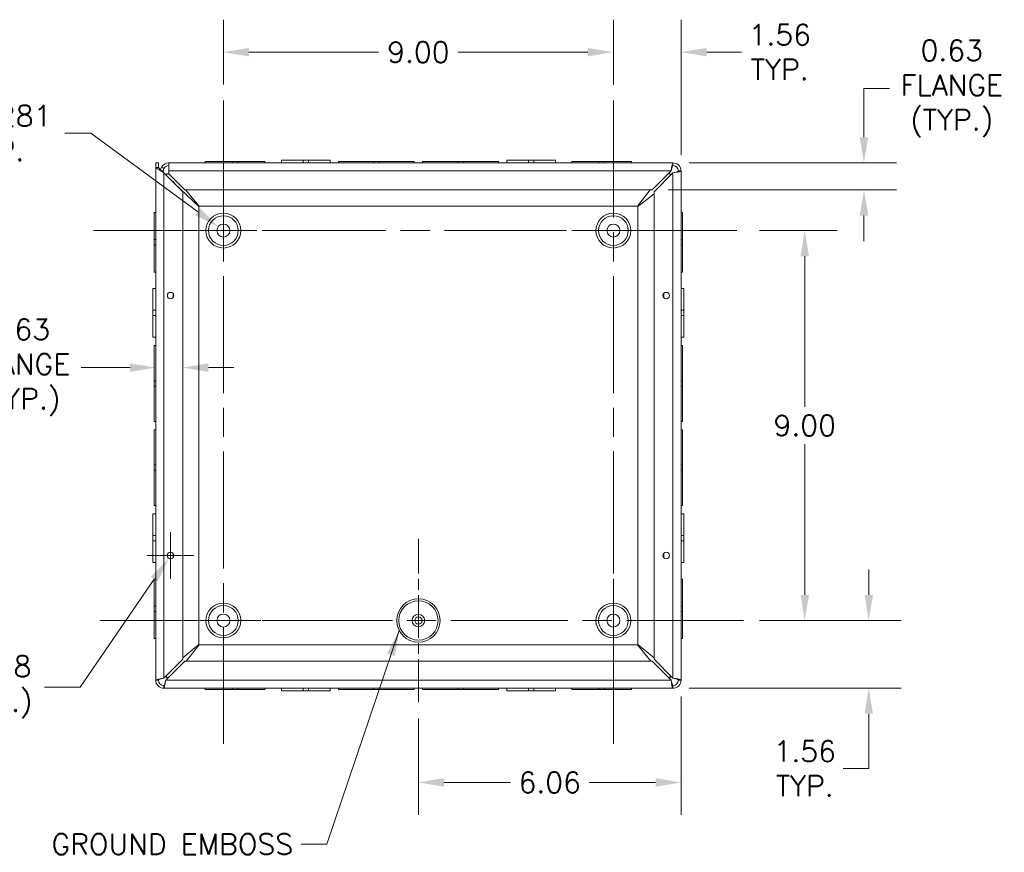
# Model space of a CAD drawing. Header units: inches. Extents: x 5.1 to 98.5, y 2.8 to 61.4.
# Tile 10 of 12: x 70.6 to 93.3, y 26.4 to 45.6. Entities that reach past the tile are written whole.
import ezdxf

# ---------------------------------------------------------------- set-up
doc = ezdxf.new("R2010")
doc.units = ezdxf.units.IN
doc.header["$LTSCALE"] = 6
doc.header["$MEASUREMENT"] = 0
doc.linetypes.add('CHAIN', pattern=[0.7087, 0.4724, -0.0591, 0.1181, -0.0591])
for name, color, linetype, lineweight in [('Center Mark (ANSI)', 7, 'Continuous', 5), ('Centerline (ANSI)', 7, 'Continuous', 5), ('Dimension (ANSI)', 7, 'Continuous', 5), ('Symbol (ANSI)', 7, 'Continuous', 5), ('Visible (ANSI)', 7, 'Continuous', 5), ('Visible Narrow (ANSI)', 7, 'Continuous', 5)]:
    doc.layers.add(name, color=color, linetype=linetype, lineweight=lineweight)
doc.styles.add('ROMANS', font='RomanS.shx')
doc.dimstyles.new('Default (ANSI)', dxfattribs={"dimscale": 6, "dimtxt": 0.08, "dimasz": 0.098425, "dimexe": 0.125, "dimexo": 0.0625, "dimgap": 0.031496, "dimtad": 0, "dimtih": 1, "dimtoh": 1, "dimrnd": 1e-08, "dimzin": 0, "dimdsep": 46, "dimtxsty": 'ROMANS', "dimcen": 0.09, "dimdle": 0.393701, "dimclrd": 256, "dimclre": 256, "dimclrt": 256, "dimadec": 0, "dimazin": 0, "dimtfac": 1.25, "dimtofl": 0, "dimtmove": 0, "dimatfit": 3, "dimfxl": 0, "dimtolj": 1, "dimtzin": 0, "dimlwd": -1, "dimlwe": -1, "dimarcsym": 0})
doc.dimstyles.new('Default (ANSI)$7', dxfattribs={"dimscale": 6, "dimtxt": 0.08, "dimasz": 0.098425, "dimexe": 0.125, "dimexo": 0.0625, "dimgap": 0.031496, "dimtad": 0, "dimtih": 1, "dimtoh": 1, "dimrnd": 1e-08, "dimzin": 0, "dimdsep": 46, "dimtxsty": 'ROMANS', "dimcen": 0.09, "dimdle": 0.393701, "dimclrd": 256, "dimclre": 256, "dimclrt": 256, "dimadec": 0, "dimazin": 0, "dimtfac": 1.25, "dimtofl": 0, "dimtmove": 0, "dimatfit": 3, "dimfxl": 0, "dimtolj": 1, "dimtzin": 0, "dimlwd": -1, "dimlwe": -1, "dimarcsym": 0})

# ---------------------------------------------------------------- blocks, each defined once
blk = doc.blocks.new('*D11')
at = {"layer": 'Defpoints', "color": 0}
for p in [(87.271, 31.703), (90.164, 31.703), (85.647, 30.14)]:
    blk.add_point(p, dxfattribs=at)
at = {"layer": 'Dimension (ANSI)'}
for p, q in [((90.164, 32.293), (90.164, 32.884)), ((87.646, 31.703), (90.914, 31.703)), ((86.022, 30.14), (90.914, 30.14)), ((90.164, 29.55), (90.164, 28.285)), ((90.164, 28.285), (89.573, 28.285))]:
    blk.add_line(p, q, dxfattribs=at)
for points in [[(90.065, 32.293), (90.262, 32.293), (90.164, 31.703)], [(90.065, 29.55), (90.262, 29.55), (90.164, 30.14)]]:
    blk.add_solid(points, dxfattribs=at)
at = {"layer": 'Dimension (ANSI)', "insert": (88.687, 28.285), "char_height": 0.48, "attachment_point": 5, "style": 'ROMANS'}
blk.add_mtext('\\A1;1.56\\PTYP.', dxfattribs=at)
blk = doc.blocks.new('*D12')
at = {"layer": 'Defpoints', "color": 0}
for p in [(87.271, 40.703), (88.687, 40.703), (87.271, 31.703)]:
    blk.add_point(p, dxfattribs=at)
at = {"layer": 'Dimension (ANSI)'}
for p, q in [((87.646, 40.703), (89.437, 40.703)), ((88.687, 40.112), (88.687, 36.632)), ((88.687, 32.293), (88.687, 35.774)), ((87.646, 31.703), (89.437, 31.703))]:
    blk.add_line(p, q, dxfattribs=at)
for points in [[(88.589, 40.112), (88.785, 40.112), (88.687, 40.703)], [(88.589, 32.293), (88.785, 32.293), (88.687, 31.703)]]:
    blk.add_solid(points, dxfattribs=at)
at = {"layer": 'Dimension (ANSI)', "insert": (88.687, 36.203), "char_height": 0.48, "attachment_point": 5, "style": 'ROMANS'}
blk.add_mtext('\\A1;9.00', dxfattribs=at)
blk = doc.blocks.new('*D13')
at = {"layer": 'Defpoints', "color": 0}
for p in [(84.271, 44.821), (84.271, 43.703), (85.834, 42.078)]:
    blk.add_point(p, dxfattribs=at)
at = {"layer": 'Dimension (ANSI)'}
for p, q in [((84.271, 44.078), (84.271, 45.571)), ((85.834, 42.453), (85.834, 45.571)), ((83.681, 44.821), (83.09, 44.821)), ((86.424, 44.821), (87.224, 44.821))]:
    blk.add_line(p, q, dxfattribs=at)
for points in [[(83.681, 44.919), (83.681, 44.722), (84.271, 44.821)], [(86.424, 44.919), (86.424, 44.722), (85.834, 44.821)]]:
    blk.add_solid(points, dxfattribs=at)
at = {"layer": 'Dimension (ANSI)', "insert": (88.11, 44.821), "char_height": 0.48, "attachment_point": 5, "style": 'ROMANS'}
blk.add_mtext('\\A1;1.56\\PTYP.', dxfattribs=at)
blk = doc.blocks.new('*D14')
at = {"layer": 'Defpoints', "color": 0}
for p in [(75.271, 44.821), (75.271, 43.703), (84.271, 43.703)]:
    blk.add_point(p, dxfattribs=at)
at = {"layer": 'Dimension (ANSI)'}
for p, q in [((75.271, 44.078), (75.271, 45.571)), ((84.271, 44.078), (84.271, 45.571)), ((75.862, 44.821), (78.851, 44.821)), ((83.681, 44.821), (80.692, 44.821))]:
    blk.add_line(p, q, dxfattribs=at)
for points in [[(75.862, 44.919), (75.862, 44.722), (75.271, 44.821)], [(83.681, 44.919), (83.681, 44.722), (84.271, 44.821)]]:
    blk.add_solid(points, dxfattribs=at)
at = {"layer": 'Dimension (ANSI)', "insert": (79.771, 44.821), "char_height": 0.48, "attachment_point": 5, "style": 'ROMANS'}
blk.add_mtext('\\A1;9.00', dxfattribs=at)
blk = doc.blocks.new('*D15')
at = {"layer": 'Defpoints', "color": 0}
for p in [(85.834, 30.327), (79.771, 29.819), (79.771, 27.965)]:
    blk.add_point(p, dxfattribs=at)
at = {"layer": 'Dimension (ANSI)'}
for p, q in [((85.834, 29.952), (85.834, 27.215)), ((79.771, 29.444), (79.771, 27.215)), ((80.362, 27.965), (81.893, 27.965)), ((85.243, 27.965), (83.711, 27.965))]:
    blk.add_line(p, q, dxfattribs=at)
for points in [[(80.362, 28.064), (80.362, 27.867), (79.771, 27.965)], [(85.243, 28.064), (85.243, 27.867), (85.834, 27.965)]]:
    blk.add_solid(points, dxfattribs=at)
at = {"layer": 'Dimension (ANSI)', "insert": (82.802, 27.965), "char_height": 0.48, "attachment_point": 5, "style": 'ROMANS'}
blk.add_mtext('\\A1;6.06', dxfattribs=at)
blk = doc.blocks.new('*D16')
at = {"layer": 'Defpoints', "color": 0}
for p in [(75.15, 40.792), (75.392, 40.614)]:
    blk.add_point(p, dxfattribs=at)
at = {"layer": 'Dimension (ANSI)'}
for p, q in [((71.613, 42.95), (72.214, 42.95)), ((72.214, 42.95), (74.675, 41.141)), ((75.271, 40.163), (75.271, 41.243)), ((74.731, 40.703), (75.811, 40.703))]:
    blk.add_line(p, q, dxfattribs=at)
blk.add_solid([(74.733, 41.221), (74.616, 41.062), (75.15, 40.792)], dxfattribs=at)
at = {"layer": 'Dimension (ANSI)', "insert": (70.007, 42.95), "char_height": 0.48, "attachment_point": 5, "style": 'ROMANS'}
blk.add_mtext('\\A1; Ø0.281\\PTYP.', dxfattribs=at)
blk = doc.blocks.new('*D34')
at = {"layer": 'Defpoints', "color": 0}
for p in [(74.334, 37.54), (73.709, 33.496), (74.334, 33.622)]:
    blk.add_point(p, dxfattribs=at)
at = {"layer": 'Dimension (ANSI)'}
for p, q in [((73.118, 37.54), (71.986, 37.54)), ((74.924, 37.54), (75.515, 37.54))]:
    blk.add_line(p, q, dxfattribs=at)
for points in [[(73.118, 37.639), (73.118, 37.442), (73.709, 37.54)], [(74.924, 37.639), (74.924, 37.442), (74.334, 37.54)]]:
    blk.add_solid(points, dxfattribs=at)
at = {"layer": 'Dimension (ANSI)', "insert": (70.552, 37.54), "char_height": 0.48, "attachment_point": 5, "style": 'ROMANS'}
blk.add_mtext('\\A1;0.63\\PFLANGE\\P(TYP.)', dxfattribs=at)
blk = doc.blocks.new('*D35')
at = {"layer": 'Defpoints', "color": 0}
for p in [(85.647, 42.265), (85.164, 41.64), (90.054, 41.64)]:
    blk.add_point(p, dxfattribs=at)
at = {"layer": 'Dimension (ANSI)'}
for p, q in [((90.645, 43.981), (90.054, 43.981)), ((90.054, 43.981), (90.054, 43.446)), ((90.054, 42.856), (90.054, 43.446)), ((86.022, 42.265), (90.804, 42.265)), ((85.539, 41.64), (90.804, 41.64)), ((90.054, 41.05), (90.054, 40.459))]:
    blk.add_line(p, q, dxfattribs=at)
for points in [[(89.956, 42.856), (90.152, 42.856), (90.054, 42.265)], [(89.956, 41.05), (90.152, 41.05), (90.054, 41.64)]]:
    blk.add_solid(points, dxfattribs=at)
at = {"layer": 'Dimension (ANSI)', "insert": (92.079, 43.981), "char_height": 0.48, "attachment_point": 5, "style": 'ROMANS'}
blk.add_mtext('\\A1;0.63\\PFLANGE\\P(TYP.)', dxfattribs=at)
blk = doc.blocks.new('*D36')
at = {"layer": 'Defpoints', "color": 0}
for p in [(74.094, 33.264), (74.011, 33.142)]:
    blk.add_point(p, dxfattribs=at)
at = {"layer": 'Dimension (ANSI)'}
for p, q in [((74.052, 32.663), (74.052, 33.743)), ((73.512, 33.203), (74.592, 33.203)), ((71.968, 30.164), (73.677, 32.655)), ((71.144, 30.164), (71.968, 30.164))]:
    blk.add_line(p, q, dxfattribs=at)
blk.add_solid([(73.595, 32.71), (73.758, 32.599), (74.011, 33.142)], dxfattribs=at)
at = {"layer": 'Dimension (ANSI)', "insert": (69.71, 30.164), "char_height": 0.48, "attachment_point": 5, "style": 'ROMANS'}
blk.add_mtext('\\A1;∅0.148\\P(4 PL.)', dxfattribs=at)

msp = doc.modelspace()

# ---------------------------------------------------------------- linework, layer by layer
at = {"layer": 'Center Mark (ANSI)', "linetype": 'CHAIN', "ltscale": 0.34877}
for p, q in [((77.15518, 40.70282), (73.38718, 40.70282)), ((86.15518, 40.70282), (82.38718, 40.70282)), ((79.77118, 29.81882), (79.77118, 33.58682)), ((84.27118, 29.81882), (84.27118, 33.58682)), ((77.15518, 31.70282), (73.38718, 31.70282))]:
    msp.add_line(p, q, dxfattribs=at)
at = {"layer": 'Centerline (ANSI)', "linetype": 'CHAIN', "ltscale": 0.952448}
for p, q in [((75.27118, 43.70282), (75.27118, 28.70282)), ((84.27118, 43.70282), (84.27118, 28.70282)), ((72.27118, 40.70282), (87.27118, 40.70282)), ((87.27118, 31.70282), (72.27118, 31.70282))]:
    msp.add_line(p, q, dxfattribs=at)
at = {"layer": 'Visible (ANSI)'}
for p, q in [((73.70868, 42.15912), (73.70868, 42.26532)), ((73.70868, 42.26532), (73.77068, 42.26532)), ((73.77068, 42.26532), (73.77068, 42.15912)), ((74.00868, 42.26532), (85.64668, 42.26532)), ((74.00868, 42.26532), (74.00868, 42.07832)), ((74.85368, 42.29632), (75.47872, 42.29632)), ((74.85368, 42.26532), (74.85368, 42.29632)), ((75.60372, 42.29632), (75.47872, 42.29632)), ((75.47872, 42.29632), (75.47872, 42.26532)), ((75.60372, 42.29632), (76.22868, 42.29632)), ((75.60372, 42.26532), (75.60372, 42.29632)), ((76.22868, 42.26532), (76.22868, 42.29632)), ((76.60868, 42.32732), (77.10861, 42.32732)), ((76.60868, 42.26532), (76.60868, 42.32732)), ((77.23383, 42.32732), (77.10861, 42.32732)), ((77.10861, 42.26532), (77.10861, 42.32732)), ((77.23383, 42.32732), (77.73368, 42.32732)), ((77.23383, 42.26532), (77.23383, 42.32732)), ((77.73368, 42.26532), (77.73368, 42.32732)), ((77.92618, 42.29632), (78.73873, 42.29632)), ((77.92618, 42.26532), (77.92618, 42.29632)), ((78.86373, 42.29632), (78.73873, 42.29632)), ((78.73873, 42.29632), (78.73873, 42.26532)), ((78.86373, 42.29632), (79.67618, 42.29632)), ((78.86373, 42.26532), (78.86373, 42.29632)), ((79.67618, 42.26532), (79.67618, 42.29632)), ((79.86618, 42.29632), (80.67873, 42.29632)), ((79.86618, 42.26532), (79.86618, 42.29632)), ((80.67873, 42.29632), (80.67873, 42.26532)), ((80.80373, 42.29632), (80.67873, 42.29632)), ((80.80373, 42.29632), (81.61618, 42.29632)), ((80.80373, 42.26532), (80.80373, 42.29632)), ((81.61618, 42.26532), (81.61618, 42.29632)), ((81.80868, 42.32732), (82.30861, 42.32732)), ((81.80868, 42.26532), (81.80868, 42.32732)), ((82.43383, 42.32732), (82.30861, 42.32732)), ((82.30861, 42.26532), (82.30861, 42.32732)), ((82.43383, 42.32732), (82.93368, 42.32732)), ((82.43383, 42.26532), (82.43383, 42.32732)), ((82.93368, 42.26532), (82.93368, 42.32732)), ((83.31368, 42.29632), (83.93872, 42.29632)), ((83.31368, 42.26532), (83.31368, 42.29632)), ((83.93872, 42.29632), (83.93872, 42.26532)), ((84.06372, 42.29632), (83.93872, 42.29632)), ((84.06372, 42.29632), (84.68868, 42.29632)), ((84.06372, 42.26532), (84.06372, 42.29632)), ((84.68868, 42.26532), (84.68868, 42.29632)), ((73.70868, 30.32732), (73.70868, 42.15912)), ((73.77068, 42.15912), (73.89568, 42.03412)), ((73.85149, 42.07832), (73.8711, 42.07832)), ((73.8711, 42.07832), (73.88368, 42.07832)), ((73.88368, 42.07832), (73.88368, 42.04612)), ((74.00868, 42.00951), (74.00868, 42.07832)), ((85.60249, 42.07832), (85.16449, 41.64032)), ((85.83368, 42.07832), (85.83368, 30.32732)), ((73.89568, 42.03412), (74.33368, 41.59612)), ((73.95868, 42.01532), (74.00868, 42.01532)), ((73.95868, 41.97112), (73.95868, 42.01532)), ((73.99496, 41.9379), (73.99191, 41.9379)), ((74.37788, 41.64032), (74.00868, 42.00951)), ((85.20868, 41.59612), (85.64668, 42.03412)), ((85.53949, 42.01532), (85.58368, 42.01532)), ((85.58368, 42.01532), (85.58368, 41.97112)), ((74.70818, 41.25875), (74.14568, 41.7905)), ((74.33368, 41.59612), (74.33368, 30.80951)), ((85.16449, 41.64032), (74.37788, 41.64032)), ((74.39625, 41.64032), (74.71525, 41.26582)), ((84.82711, 41.26582), (85.12164, 41.64032)), ((85.20868, 30.80951), (85.20868, 41.59612)), ((85.20868, 41.55328), (84.83418, 41.25875)), ((74.70818, 31.14689), (74.70818, 41.25875)), ((74.71525, 41.26582), (84.82711, 41.26582)), ((84.83418, 41.25875), (84.83418, 31.14689)), ((73.67768, 40.49535), (73.67768, 41.12032)), ((73.70868, 41.12032), (73.67768, 41.12032)), ((85.83368, 41.12032), (85.86468, 41.12032)), ((85.86468, 41.12032), (85.86468, 40.49528)), ((73.67768, 40.49535), (73.67768, 40.37035)), ((73.70868, 40.49535), (73.67768, 40.49535)), ((85.86468, 40.49528), (85.83368, 40.49528)), ((85.86468, 40.37028), (85.86468, 40.49528)), ((73.67768, 40.37035), (73.70868, 40.37035)), ((73.67768, 39.74532), (73.67768, 40.37035)), ((85.83368, 40.37028), (85.86468, 40.37028)), ((85.86468, 40.37028), (85.86468, 39.74532)), ((73.70868, 39.74532), (73.67768, 39.74532)), ((85.83368, 39.74532), (85.86468, 39.74532)), ((73.64668, 38.86546), (73.64668, 39.36532)), ((73.70868, 39.36532), (73.64668, 39.36532)), ((85.83368, 39.36532), (85.89568, 39.36532)), ((85.89568, 39.36532), (85.89568, 38.8654)), ((73.64668, 38.86546), (73.64668, 38.74024)), ((73.70868, 38.86546), (73.64668, 38.86546)), ((85.83368, 38.8654), (85.89568, 38.8654)), ((85.89568, 38.74017), (85.89568, 38.8654)), ((73.70868, 38.74024), (73.64668, 38.74024)), ((73.64668, 38.24032), (73.64668, 38.74024)), ((85.83368, 38.74017), (85.89568, 38.74017)), ((85.89568, 38.74017), (85.89568, 38.24032)), ((73.70868, 38.24032), (73.64668, 38.24032)), ((85.83368, 38.24032), (85.89568, 38.24032)), ((73.67768, 37.23536), (73.67768, 38.04782)), ((73.70868, 38.04782), (73.67768, 38.04782)), ((85.83368, 38.04782), (85.86468, 38.04782)), ((85.86468, 38.04782), (85.86468, 37.23527)), ((73.67768, 37.23536), (73.67768, 37.11036)), ((73.70868, 37.23536), (73.67768, 37.23536)), ((73.67768, 37.11036), (73.70868, 37.11036)), ((73.67768, 36.29782), (73.67768, 37.11036)), ((85.86468, 37.23527), (85.83368, 37.23527)), ((85.83368, 37.11027), (85.86468, 37.11027)), ((85.86468, 37.11027), (85.86468, 37.23527)), ((85.86468, 37.11027), (85.86468, 36.29782)), ((73.70868, 36.29782), (73.67768, 36.29782)), ((85.83368, 36.29782), (85.86468, 36.29782)), ((73.67768, 35.29536), (73.67768, 36.10782)), ((73.70868, 36.10782), (73.67768, 36.10782)), ((85.83368, 36.10782), (85.86468, 36.10782)), ((85.86468, 36.10782), (85.86468, 35.29527)), ((73.67768, 35.29536), (73.67768, 35.17036)), ((73.70868, 35.29536), (73.67768, 35.29536)), ((85.86468, 35.29527), (85.83368, 35.29527)), ((85.86468, 35.17027), (85.86468, 35.29527)), ((73.67768, 34.35782), (73.67768, 35.17036)), ((73.67768, 35.17036), (73.70868, 35.17036)), ((85.83368, 35.17027), (85.86468, 35.17027)), ((85.86468, 35.17027), (85.86468, 34.35782)), ((73.70868, 34.35782), (73.67768, 34.35782)), ((85.83368, 34.35782), (85.86468, 34.35782)), ((73.64668, 33.66546), (73.64668, 34.16532)), ((73.70868, 34.16532), (73.64668, 34.16532)), ((85.83368, 34.16532), (85.89568, 34.16532)), ((85.89568, 34.16532), (85.89568, 33.6654)), ((73.64668, 33.66546), (73.64668, 33.54024)), ((73.70868, 33.66546), (73.64668, 33.66546)), ((85.83368, 33.6654), (85.89568, 33.6654)), ((85.89568, 33.54017), (85.89568, 33.6654)), ((73.70868, 33.54024), (73.64668, 33.54024)), ((73.64668, 33.04032), (73.64668, 33.54024)), ((85.83368, 33.54017), (85.89568, 33.54017)), ((85.89568, 33.54017), (85.89568, 33.04032)), ((73.70868, 33.04032), (73.64668, 33.04032)), ((85.83368, 33.04032), (85.89568, 33.04032)), ((73.67768, 32.03535), (73.67768, 32.66032)), ((73.70868, 32.66032), (73.67768, 32.66032)), ((85.83368, 32.66032), (85.86468, 32.66032)), ((85.86468, 32.66032), (85.86468, 32.03528)), ((73.67768, 32.03535), (73.67768, 31.91035)), ((73.70868, 32.03535), (73.67768, 32.03535)), ((73.67768, 31.28532), (73.67768, 31.91035)), ((73.67768, 31.91035), (73.70868, 31.91035)), ((85.86468, 32.03528), (85.83368, 32.03528)), ((85.83368, 31.91028), (85.86468, 31.91028)), ((85.86468, 31.91028), (85.86468, 32.03528)), ((85.86468, 31.91028), (85.86468, 31.28532)), ((73.70868, 31.28532), (73.67768, 31.28532)), ((74.33368, 30.84079), (74.70818, 31.14689)), ((74.71525, 31.13982), (74.40916, 30.76532)), ((84.82711, 31.13982), (74.71525, 31.13982)), ((85.13321, 30.76532), (84.82711, 31.13982)), ((84.83418, 31.14689), (85.20868, 30.84079)), ((85.83368, 31.28532), (85.86468, 31.28532)), ((74.33368, 30.80951), (73.89568, 30.37151)), ((73.93988, 30.32732), (74.37788, 30.76532)), ((74.37788, 30.76532), (85.16449, 30.76532)), ((85.16449, 30.76532), (85.60249, 30.32732)), ((85.64668, 30.37151), (85.20868, 30.80951)), ((73.95868, 30.39032), (73.95868, 30.43451)), ((74.00288, 30.39032), (73.95868, 30.39032)), ((85.58368, 30.39032), (85.53949, 30.39032)), ((85.58368, 30.43451), (85.58368, 30.39032)), ((85.64668, 30.14032), (73.89568, 30.14032)), ((74.85368, 30.14032), (74.85368, 30.10932)), ((75.47865, 30.10932), (74.85368, 30.10932)), ((75.47865, 30.14032), (75.47865, 30.10932)), ((75.47865, 30.10932), (75.60365, 30.10932)), ((75.60365, 30.10932), (75.60365, 30.14032)), ((76.22868, 30.10932), (75.60365, 30.10932)), ((76.22868, 30.14032), (76.22868, 30.10932)), ((76.60868, 30.14032), (76.60868, 30.07832)), ((77.10854, 30.07832), (76.60868, 30.07832)), ((77.10854, 30.14032), (77.10854, 30.07832)), ((77.10854, 30.07832), (77.23376, 30.07832)), ((77.23376, 30.14032), (77.23376, 30.07832)), ((77.73368, 30.07832), (77.23376, 30.07832)), ((77.73368, 30.14032), (77.73368, 30.07832)), ((77.92618, 30.14032), (77.92618, 30.10932)), ((78.73864, 30.10932), (77.92618, 30.10932)), ((78.73864, 30.14032), (78.73864, 30.10932)), ((78.73864, 30.10932), (78.86364, 30.10932)), ((78.86364, 30.10932), (78.86364, 30.14032)), ((79.67618, 30.10932), (78.86364, 30.10932)), ((79.67618, 30.14032), (79.67618, 30.10932)), ((79.86618, 30.14032), (79.86618, 30.10932)), ((80.67864, 30.10932), (79.86618, 30.10932)), ((80.67864, 30.14032), (80.67864, 30.10932)), ((80.67864, 30.10932), (80.80364, 30.10932)), ((80.80364, 30.10932), (80.80364, 30.14032)), ((81.61618, 30.10932), (80.80364, 30.10932)), ((81.61618, 30.14032), (81.61618, 30.10932)), ((81.80868, 30.14032), (81.80868, 30.07832)), ((82.30854, 30.07832), (81.80868, 30.07832)), ((82.30854, 30.14032), (82.30854, 30.07832)), ((82.30854, 30.07832), (82.43376, 30.07832)), ((82.43376, 30.14032), (82.43376, 30.07832)), ((82.93368, 30.07832), (82.43376, 30.07832)), ((82.93368, 30.14032), (82.93368, 30.07832)), ((83.31368, 30.14032), (83.31368, 30.10932)), ((83.93865, 30.10932), (83.31368, 30.10932)), ((83.93865, 30.14032), (83.93865, 30.10932)), ((83.93865, 30.10932), (84.06365, 30.10932)), ((84.06365, 30.10932), (84.06365, 30.14032)), ((84.68868, 30.10932), (84.06365, 30.10932)), ((84.68868, 30.14032), (84.68868, 30.10932))]:
    msp.add_line(p, q, dxfattribs=at)
for centre, radius in [((75.27118, 40.70282), 0.34359), ((84.27118, 40.70282), 0.34359), ((75.27118, 40.70282), 0.15), ((84.27118, 40.70282), 0.15), ((74.05243, 39.20282), 0.074), ((85.48993, 39.20282), 0.074), ((74.05243, 33.20282), 0.074), ((85.48993, 33.20282), 0.074), ((75.27118, 31.70282), 0.34359), ((84.27118, 31.70282), 0.34359), ((75.27118, 31.70282), 0.15), ((79.77118, 31.70282), 0.14535), ((84.27118, 31.70282), 0.15), ((79.77118, 31.70282), 0.0825)]:
    msp.add_circle(centre, radius, dxfattribs=at)
for centre, radius, start, end in [((74.00868, 42.07832), 0.187, 90, 151.662311), ((85.64668, 42.07832), 0.187, 0, 90), ((74.00868, 42.07832), 0.125, 90, 151.662311), ((85.64668, 42.07832), 0.125, 0, 90), ((73.89568, 30.32732), 0.187, 180, 270), ((73.89568, 30.32732), 0.125, 180, 270), ((85.64668, 30.32732), 0.187, 270, 0), ((85.64668, 30.32732), 0.125, 270, 0)]:
    msp.add_arc(centre, radius, start, end, dxfattribs=at)
for points, knots in [([(85.64668, 42.26532), (85.63779, 42.26532), (85.62889, 42.23536), (85.62, 42.18732), (85.61416, 42.1558), (85.60832, 42.11711), (85.60249, 42.07832)], [0, 0, 0, 0, 0.94848895, 0.94848895, 0.94848895, 1.57079633, 1.57079633, 1.57079633, 1.57079633]), ([(73.70868, 42.15912), (73.71921, 42.15208), (73.73501, 42.14153), (73.7783, 42.11259), (73.81123, 42.09058), (73.85338, 42.0624), (73.89568, 42.03412)], [0, 0, 0, 0, 0.89217175, 0.89217175, 0.89217175, 1.57079633, 1.57079633, 1.57079633, 1.57079633]), ([(73.78053, 42.14933), (73.7784, 42.15439), (73.77659, 42.15945), (73.77515, 42.16452), (73.77235, 42.17438), (73.77084, 42.18424), (73.77069, 42.1941)], [2.103325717, 2.103325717, 2.103325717, 2.103325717, 2.254394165, 2.254394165, 2.254394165, 2.548716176, 2.548716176, 2.548716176, 2.548716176]), ([(73.89866, 42.13765), (73.88957, 42.14256), (73.88047, 42.14746), (73.86228, 42.15727), (73.85319, 42.16218), (73.84409, 42.16708)], [-0.15748, -0.15748, -0.15748, -0.15748, -0.07874, -0.07874, 0, 0, 0, 0]), ([(85.64668, 42.20332), (85.63685, 42.20332), (85.62701, 42.17852), (85.61717, 42.14063), (85.61228, 42.12178), (85.60738, 42.10006), (85.60249, 42.07832)], [0, 0, 0, 0, 1.04897508, 1.04897508, 1.04897508, 1.57079633, 1.57079633, 1.57079633, 1.57079633]), ([(85.64668, 42.03412), (85.70581, 42.04302), (85.76416, 42.05191), (85.79863, 42.06081), (85.82124, 42.06665), (85.83368, 42.07248), (85.83368, 42.07832)], [0, 0, 0, 0, 0.94848895, 0.94848895, 0.94848895, 1.57079633, 1.57079633, 1.57079633, 1.57079633]), ([(85.77168, 42.07832), (85.77168, 42.06848), (85.74688, 42.05864), (85.70899, 42.0488), (85.69014, 42.04391), (85.66843, 42.03902), (85.64668, 42.03412)], [0, 0, 0, 0, 1.04897508, 1.04897508, 1.04897508, 1.57079633, 1.57079633, 1.57079633, 1.57079633]), ([(73.89568, 30.37151), (73.83656, 30.36262), (73.7782, 30.35372), (73.74374, 30.34483), (73.72113, 30.33899), (73.70868, 30.33315), (73.70868, 30.32732)], [0, 0, 0, 0, 0.94848895, 0.94848895, 0.94848895, 1.57079633, 1.57079633, 1.57079633, 1.57079633]), ([(73.77068, 30.32732), (73.77068, 30.33716), (73.79548, 30.34699), (73.83338, 30.35683), (73.85222, 30.36172), (73.87394, 30.36662), (73.89568, 30.37151)], [0, 0, 0, 0, 1.04897508, 1.04897508, 1.04897508, 1.57079633, 1.57079633, 1.57079633, 1.57079633]), ([(73.89568, 30.14032), (73.90458, 30.14032), (73.91347, 30.17027), (73.92237, 30.21831), (73.9282, 30.24983), (73.93404, 30.28853), (73.93988, 30.32732)], [0, 0, 0, 0, 0.94848895, 0.94848895, 0.94848895, 1.57079633, 1.57079633, 1.57079633, 1.57079633]), ([(73.89568, 30.20232), (73.90552, 30.20232), (73.91536, 30.22712), (73.9252, 30.26501), (73.93009, 30.28386), (73.93498, 30.30558), (73.93988, 30.32732)], [0, 0, 0, 0, 1.04897508, 1.04897508, 1.04897508, 1.57079633, 1.57079633, 1.57079633, 1.57079633]), ([(85.60249, 30.32732), (85.61138, 30.2682), (85.62028, 30.20984), (85.62917, 30.17537), (85.63501, 30.15276), (85.64085, 30.14032), (85.64668, 30.14032)], [0, 0, 0, 0, 0.94848895, 0.94848895, 0.94848895, 1.57079633, 1.57079633, 1.57079633, 1.57079633]), ([(85.64668, 30.20232), (85.63685, 30.20232), (85.62701, 30.22712), (85.61717, 30.26501), (85.61228, 30.28386), (85.60738, 30.30558), (85.60249, 30.32732)], [0, 0, 0, 0, 1.04897508, 1.04897508, 1.04897508, 1.57079633, 1.57079633, 1.57079633, 1.57079633]), ([(85.83368, 30.32732), (85.83368, 30.33621), (85.80373, 30.34511), (85.75569, 30.354), (85.72417, 30.35984), (85.68547, 30.36568), (85.64668, 30.37151)], [0, 0, 0, 0, 0.94848895, 0.94848895, 0.94848895, 1.57079633, 1.57079633, 1.57079633, 1.57079633]), ([(85.77168, 30.32732), (85.77168, 30.33716), (85.74688, 30.34699), (85.70899, 30.35683), (85.69014, 30.36172), (85.66843, 30.36662), (85.64668, 30.37151)], [0, 0, 0, 0, 1.04897508, 1.04897508, 1.04897508, 1.57079633, 1.57079633, 1.57079633, 1.57079633])]:
    msp.add_open_spline(points, degree=3, knots=knots, dxfattribs=at)
for points in [[(85.64668, 42.26532), (85.64668, 42.24465), (85.64668, 42.22398), (85.64668, 42.20332)], [(73.70868, 42.15912), (73.72935, 42.15912), (73.75002, 42.15912), (73.77068, 42.15912)], [(73.77069, 42.1941), (73.77069, 42.19464), (73.77068, 42.19518), (73.77068, 42.19573)], [(73.82393, 42.10595), (73.82733, 42.12712), (73.83443, 42.14773), (73.84409, 42.16708)], [(73.89866, 42.13765), (73.88943, 42.11914), (73.88368, 42.09893), (73.88368, 42.07832)], [(85.77168, 42.07832), (85.79235, 42.07832), (85.81302, 42.07832), (85.83368, 42.07832)], [(73.95217, 41.97762), (73.95437, 41.9759), (73.95654, 41.97417), (73.95866, 41.97245)], [(73.9888, 41.94481), (73.99096, 41.94251), (73.99301, 41.9402), (73.99496, 41.9379)], [(73.99496, 41.9379), (73.99592, 41.93585), (73.99696, 41.9338), (73.99806, 41.93176)], [(74.10944, 41.83452), (74.09848, 41.84189), (74.08612, 41.84927), (74.07312, 41.85664)], [(74.14568, 41.7905), (74.13278, 41.80517), (74.11991, 41.81985), (74.10944, 41.83452)], [(73.77068, 30.32732), (73.75002, 30.32732), (73.72935, 30.32732), (73.70868, 30.32732)], [(85.83368, 30.32732), (85.81302, 30.32732), (85.79235, 30.32732), (85.77168, 30.32732)], [(73.89568, 30.14032), (73.89568, 30.16098), (73.89568, 30.18165), (73.89568, 30.20232)], [(85.64668, 30.20232), (85.64668, 30.18165), (85.64668, 30.16098), (85.64668, 30.14032)]]:
    msp.add_open_spline(points, degree=3, dxfattribs=at)
at = {"layer": 'Visible Narrow (ANSI)'}
for p, q in [((85.60249, 42.07832), (74.00868, 42.07832)), ((73.89568, 42.03412), (73.89568, 30.37151)), ((74.10944, 41.83452), (74.10944, 41.82036)), ((85.64668, 30.37151), (85.64668, 42.03412)), ((74.14568, 41.7905), (74.14568, 41.78412)), ((74.10944, 39.25), (74.10944, 39.15564)), ((85.43292, 39.15564), (85.43292, 39.25)), ((74.10944, 33.25), (74.10944, 33.15564)), ((85.43292, 33.15564), (85.43292, 33.25)), ((73.93988, 30.32732), (85.60249, 30.32732))]:
    msp.add_line(p, q, dxfattribs=at)
for centre, radius in [((75.27118, 40.70282), 0.402), ((84.27118, 40.70282), 0.402), ((75.27118, 31.70282), 0.402), ((79.77118, 31.70282), 0.5), ((79.77118, 31.70282), 0.45329), ((84.27118, 31.70282), 0.402)]:
    msp.add_circle(centre, radius, dxfattribs=at)

# ---------------------------------------------------------------- texts
at = {"layer": 'Symbol (ANSI)', "insert": (76.87984, 26.5391), "char_height": 0.48, "width": 6.5302235, "attachment_point": 6, "style": 'ROMANS'}
msp.add_mtext('{GROUND EMBOSS}', dxfattribs=at)

# ---------------------------------------------------------------- dimensions: what is measured, and where the dimension line sits
at = {"layer": 'Dimension (ANSI)'}
for base, p1, p2, angle, override, picture, middle in [((75.27118, 44.82051), (84.27118, 43.70282), (75.27118, 43.70282), 180, {"dimtih": 0, "dimtoh": 0, "dimdec": 2, "dimtp": 0, "dimtm": 0, "dimtdec": 2, "dimatfit": 1}, '*D14', (79.77118, 44.82051)), ((88.68694, 40.70282), (87.27118, 31.70282), (87.27118, 40.70282), 90, {"dimdec": 2, "dimtp": 0, "dimtm": 0, "dimtdec": 2, "dimatfit": 1}, '*D12', (88.68694, 36.20282)), ((79.77118, 27.96511), (85.83368, 30.32732), (79.77118, 29.81882), 180, {"dimtih": 0, "dimtoh": 0, "dimdec": 2, "dimtp": 0, "dimtm": 0, "dimtdec": 2, "dimatfit": 1}, '*D15', (82.80243, 27.96511))]:
    dim = msp.add_linear_dim(base=base, p1=p1, p2=p2, angle=angle, dimstyle='Default (ANSI)', override=override, dxfattribs=at)
    dim.commit()
    dim.dimension.update_dxf_attribs({"geometry": picture, "text_midpoint": middle, "dimtype": 160})
for base, p1, p2, angle, text, override, picture, middle in [((84.27118, 44.82051), (85.83368, 42.07832), (84.27118, 43.70282), 180, '<>\\PTYP.', {"dimtih": 0, "dimtoh": 0, "dimdec": 2, "dimtp": 0, "dimtm": 0, "dimtdec": 2, "dimatfit": 1}, '*D13', (88.1097, 44.82051)), ((90.054010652, 41.6403176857), (85.6466827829, 42.2653176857), (85.1644886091, 41.6403176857), 270, '<>\\PFLANGE\\P(TYP.)', {"dimdec": 2, "dimtp": 0, "dimtm": 0, "dimtdec": 2, "dimtmove": 1, "dimatfit": 1}, '*D35', (90.0894071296, 43.9808864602)), ((90.16361, 31.70282), (85.64668, 30.14032), (87.27118, 31.70282), 90, '<>\\PTYP.', {"dimdec": 2, "dimtp": 0, "dimtm": 0, "dimtdec": 2, "dimatfit": 1}, '*D11', (88.68694, 28.28484))]:
    dim = msp.add_linear_dim(base=base, p1=p1, p2=p2, angle=angle, text=text, dimstyle='Default (ANSI)', override=override, dxfattribs=at)
    dim.commit()
    dim.dimension.update_dxf_attribs({"geometry": picture, "text_midpoint": middle, "dimtype": 160})
for p1, p2, text, override, picture, middle in [((75.39204, 40.61397), (75.15033, 40.79166), ' Ø0.281\\PTYP.', {"dimdec": 2, "dimlfac": 1, "dimtp": 0, "dimtm": 0, "dimtdec": 2}, '*D16', (70.00683, 42.95006)), ((74.09429, 33.26385), (74.01058, 33.14179), '<>\\P(4 PL.)', {"dimdec": 3, "dimlfac": 1, "dimtp": 0, "dimtm": 0, "dimtdec": 2}, '*D36', (69.70958, 30.16373))]:
    dim = msp.add_diameter_dim_2p(p1=p1, p2=p2, text=text, dimstyle='Default (ANSI)', override=override, dxfattribs=at)
    dim.commit()
    dim.dimension.update_dxf_attribs({"geometry": picture, "text_midpoint": middle, "dimtype": 163})
dim = msp.add_linear_dim(base=(74.3336827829, 37.5400776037), p1=(73.7086827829, 33.495542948), p2=(74.3336827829, 33.6220520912), text='<>\\PFLANGE\\P(TYP.)', dimstyle='Default (ANSI)', override={"dimtih": 0, "dimtoh": 0, "dimdec": 2, "dimse1": 1, "dimse2": 1, "dimtp": 0, "dimtm": 0, "dimtdec": 2, "dimatfit": 1}, dxfattribs=at)
dim.commit()
dim.dimension.update_dxf_attribs({"geometry": '*D34', "text_midpoint": (70.5516498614, 37.5400776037), "dimtype": 160})

# ---------------------------------------------------------------- leaders
at = {"layer": 'Symbol (ANSI)', "annotation_type": 0, "has_hookline": 1}
for points, hookline_direction, text_width in [([(58.56967, 36.83453), (61.0216, 33.27889), (61.61215, 33.27889)], 0, 10.08), ([(79.32834, 31.47068), (77.65937, 26.5391), (77.06882, 26.5391)], 1, 6.17143)]:
    msp.add_leader(points, dimstyle='Default (ANSI)$7', override={"dimtad": 0}, dxfattribs=dict(at, hookline_direction=hookline_direction, text_width=text_width))

doc.saveas('drawing.dxf')
